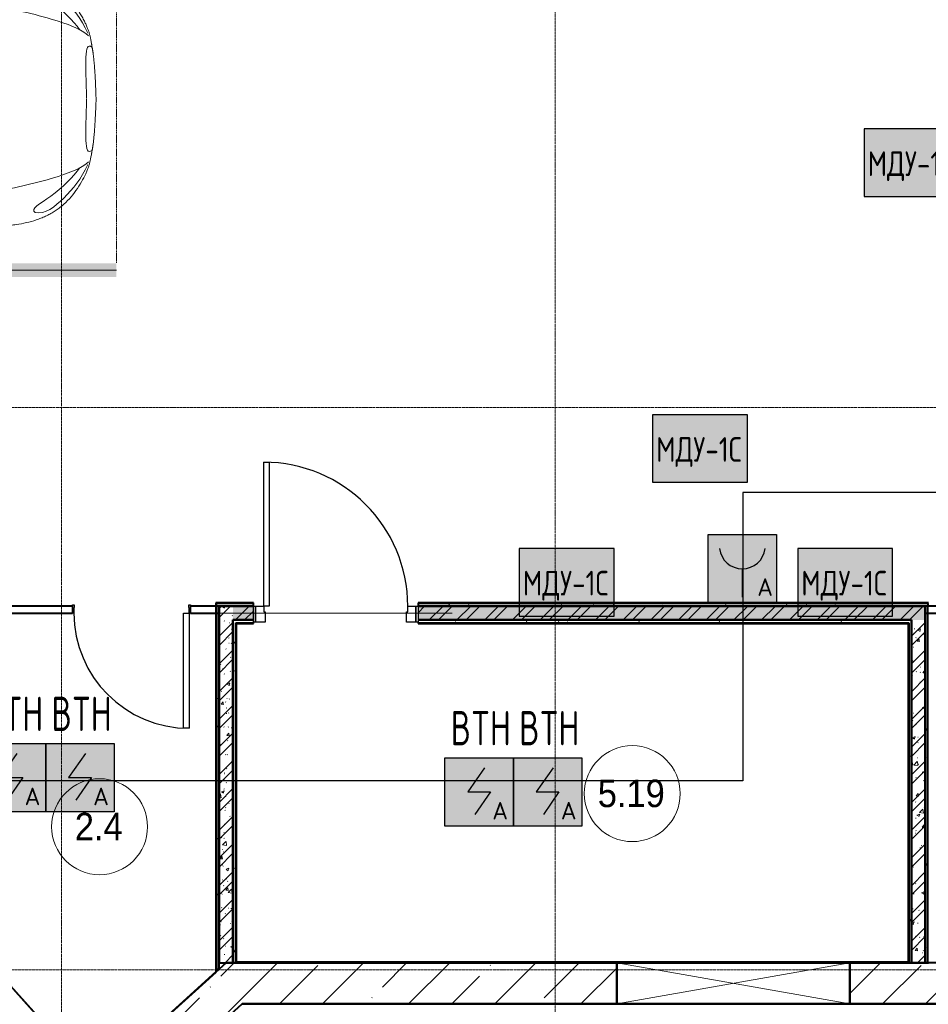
# Model space of a CAD drawing. Header units: millimetres. Extents: x -135639 to 224623, y -383017 to -59102.
# Tile 251 of 256: x 41907 to 48536, y -170874 to -163695. Entities that reach past the tile are written whole.
import ezdxf
from ezdxf.enums import TextEntityAlignment as Align

# ---------------------------------------------------------------- set-up
doc = ezdxf.new("R2010")
doc.units = ezdxf.units.MM
for name, pattern in [('CONTINOUS', [0]), ('Линия сетки', [25, 20, -2.5, 0, -2.5]), ('Невидимые', [5, 3, -2]), ('Штрих_3_3_', [6, 3, -3])]:
    doc.linetypes.add(name, pattern=pattern)
for name, color, linetype, lineweight in [('A-000-M_MASS', 7, 'Continuous', 18), ('A-010-A_ROOM', 7, 'Continuous', 20), ('A-200-M_WALL', 7, 'Continuous', 18), ('A-200-M_WALL_EXT', 7, 'Continuous', 18), ('A-200-M_WALL_INT', 7, 'Continuous', 18), ('A-200-M_WALL_PAT', 7, 'Continuous', 40), ('A-314-M_WINDOW', 7, 'Continuous', 18), ('A-314-M_WINDOW_OPEN', 7, 'Continuous', 18), ('A-325-M_DOOR', 7, 'Continuous', 18), ('A-325-M_DOOR__FRAME', 7, 'Continuous', 30), ('A-325-M_DOOR_PANEL', 7, 'Continuous', 30), ('C-953-M_PARKING', 7, 'Continuous', 18), ('C-953-MH_PARKING', 7, 'Невидимые', 18), ('S-280-M_STRUCT_FRAME', 7, 'Continuous', 18), ('Z-030-M_GRID', 7, 'Continuous', 9), ('Z-060-M_DETAIL', 7, 'Continuous', 18), ('Арматура воздуховодов', 7, 'Continuous', 18), ('ОС', 5, 'Continuous', 25), ('ПС', 7, 'Continuous', 40), ('СС-011-ПОЖ-СИГНАЛИЗАЦИЯ', 1, 'Continuous', 30)]:
    doc.layers.add(name, color=color, linetype=linetype, lineweight=lineweight)
doc.layers.add('ССПС', color=5, linetype='Continuous')
doc.styles.add('1111', font='isocpeur.ttf')
doc.styles.add('Arial_2', font='arial.ttf', dxfattribs={"width": 0.9, "height": 400})
pattern_1 = [(50, (0, 0), (218.62117, -19.1268), [22.86, -251.46]), (355, (0, 0), (-42.2919, 229.2684), [18.288, -201.168]), (100.451, (18.22, -1.6), (176.3311, 210.1396), [19.428, -213.708]), (46.184, (0, 60.96), (325.295, -50.4516), [34.29, -377.19]), (96.636, (27.1, 56.76), (284.883, 296.9127), [29.142, -320.562]), (351.184, (0, 60.96), (284.8858, 296.9107), [27.432, -301.752]), (21, (30.48, 45.72), (181.9375, -122.7183), [22.86, -251.46]), (326, (30.48, 45.72), (74.1622, 221.0262), [18.288, -201.168]), (71.451, (45.64, 35.5), (256.10035, 98.30526), [19.428, -213.708]), (37.5, (0, 0), (3.70639, 101.4659), [3.353, -195.377, 3.353, -200.863, -201.93]), (37.5, (0, 0), (3.70639, 101.4659), [-402.946, 3.353, -198.577]), (7.5, (0, 0), (80.18358, 120.21653), [3.353, -113.081, 3.353, -190.805, -76.962]), (7.5, (0, 0), (80.18358, 120.21653), [-310.591, 3.353, -73.609]), (327.5, (-67.97, 0), (162.70865, -6.87497), [3.353, -72.847, 3.353, -234.391, -315.468]), (327.5, (-67.97, 0), (162.70865, -6.87497), [-313.944, 3.353, -312.115]), (317.5, (-98.45, 0), (177.75468, 30.51183), [3.353, -95.707, 3.353, -154.534, -224.028]), (317.5, (-98.45, 0), (177.75468, 30.51183), [-256.946, 3.353, -220.675])]
pattern_2 = [(45, (0, 0), (-101.02788, 101.02788), []), (45, (67.35, 0), (-101.02788, 101.02788), [])]
pattern_3 = [(0, (0, 0), (406.4, 101.6), [33.528, -271.272, 33.528, -271.272, -1625.6]), (0, (0, 0), (406.4, 101.6), [-609.6, 33.528, -576.072, 33.528, -271.272, -711.2]), (0, (0, 0), (406.4, 101.6), [-1524, 33.528, -169.672, 33.528, -474.472]), (120, (152.4, 50.8), (-291.18818, 301.15272), [33.528, -271.272, 33.528, -271.272, -1625.6]), (120, (152.4, 50.8), (-291.18818, 301.15272), [-609.6, 33.528, -576.072, 33.528, -271.272, -711.2]), (120, (152.4, 50.8), (-291.18818, 301.15272), [-1524, 33.528, -169.672, 33.528, -474.472]), (240, (203.2, 254), (-115.21182, -402.75272), [33.528, -271.272, 33.528, -271.272, -1625.6]), (240, (203.2, 254), (-115.21182, -402.75272), [-609.6, 33.528, -576.072, 33.528, -271.272, -711.2]), (240, (203.2, 254), (-115.21182, -402.75272), [-1524, 33.528, -169.672, 33.528, -474.472])]
pattern_4 = [(45, (0, 0), (-314.309, 314.309), []), (45, (314.3, 0), (-314.309, 314.309), [555.625, -111.125, 3.353, -107.772])]

# ---------------------------------------------------------------- blocks, each defined once
blk = doc.blocks.new('101_Дверь_Однопольная - _ПЧ_800х2000_ПХА_Пр-4230499-B1_-7_650_')
at = {"layer": 'A-325-M_DOOR', "color": 253, "lineweight": 30, "true_color": 0xaaaaaa}
for p, q in [((-431, 25), (-430, 25)), ((-431, -35), (-431, 25)), ((-430, 25), (-430, -35)), ((430, -35), (430, 25)), ((430, 25), (431, 25)), ((431, 25), (431, -35)), ((-430, -35), (-431, -35)), ((431, -35), (430, -35))]:
    blk.add_line(p, q, dxfattribs=at)
at = {"layer": 'A-325-M_DOOR__FRAME', "color": 253, "true_color": 0xaaaaaa}
for p, q in [((-430, 25), (-420, 25)), ((-430, -35), (-430, 25)), ((-420, 25), (-420, -15)), ((420, 25), (430, 25)), ((420, -15), (420, 25)), ((430, 25), (430, -35)), ((-419, -35), (-430, -35)), ((-420, -15), (-419, -15)), ((-419, -15), (-419, -35)), ((419, -15), (420, -15)), ((419, -35), (419, -15)), ((430, -35), (419, -35))]:
    blk.add_line(p, q, dxfattribs=at)
at = {"layer": 'A-325-M_DOOR_PANEL', "color": 253, "true_color": 0xaaaaaa}
for p, q in [((-420, 865), (-380, 865)), ((-420, 25), (-420, 865)), ((-380, 865), (-380, 25)), ((-380, 25), (-420, 25))]:
    blk.add_line(p, q, dxfattribs=at)
blk.add_arc((-420, 25), 840, 0, 90, dxfattribs=at)
blk = doc.blocks.new('A_PAR_Parking - M-2663509-B1_-7_650_')
at = {"layer": 'C-953-M_PARKING', "true_color": 0xf7f9fb}
blk.add_hatch(color=7, dxfattribs=at).paths.add_polyline_path([(-1300, 2650), (-1300, 1350), (-1250, 1350), (-1250, 350), (-1300, 350), (-1300, -2700), (1300, -2700), (1300, 2650), (1200, 2650), (1200, -2600), (-1200, -2600), (-1200, 2650)])
at = {"layer": 'A-000-M_MASS', "color": 253, "true_color": 0xaaaaaa}
for p, q in [((-853.2, 716.7), (-993.1, 639.1)), ((-906.1, 687.4), (-993.1, 639.1)), ((853.2, 716.7), (993.1, 639.1)), ((993.1, 639.1), (906.1, 687.4))]:
    blk.add_line(p, q, dxfattribs=at)
for centre, start, end in [((-1010.2, 677.7), 223.41837, 293.93047), ((1010.2, 677.7), 246.06953, 316.58163)]:
    blk.add_arc(centre, 42.2, start, end, dxfattribs=at)
for points, knots in [([(-907.6, 876.4), (-907.6, 976), (-911.2, 1161), (-920, 1362), (-926.1, 1508.1), (-930.5, 1645.4), (-930.2, 1768.6), (-921.6, 1880.2), (-910.5, 1957.2), (-893.9, 2030.5), (-870.8, 2100), (-840.5, 2165.3), (-808.7, 2215.9), (-778.9, 2254), (-754.4, 2281.2), (-727.4, 2307.2), (-698.1, 2331.9), (-667.3, 2354.9), (-635.8, 2376.1), (-604.5, 2395.2), (-574, 2412.1), (-545.3, 2426.4), (-519.1, 2437.8), (-499.9, 2445), (-485.2, 2449.7), (-474.3, 2452.8), (-463.2, 2455.6), (-451.9, 2458.1), (-440.1, 2460.6), (-427.5, 2463), (-414, 2465.5), (-401.8, 2467.8), (-391.4, 2469.7), (-383.1, 2471.3), (-375.8, 2472.6), (-369.6, 2473.7), (-363, 2474.8), (-356.1, 2475.9), (-348.8, 2477.1), (-342.9, 2477.9), (-336.8, 2478.8), (-330.4, 2479.7), (-323.7, 2480.6), (-316.6, 2481.5), (-309.1, 2482.4), (-301.4, 2483.3), (-293.2, 2484.2), (-284.6, 2485.1), (-275.5, 2486), (-262.9, 2487.1), (-249.4, 2488.3), (-234.8, 2489.5), (-223.4, 2490.4), (-211.5, 2491.2), (-198.9, 2492.1), (-185.8, 2492.9), (-167.6, 2494), (-148.2, 2495.1), (-127.4, 2496.1), (-105.9, 2497.2), (-77.2, 2498.4), (-39.8, 2499.8), (-13, 2500.7), (0.9, 2501.1)], [-1, -1, -1, -1, -0.913265, -0.826531, -0.783163, -0.739796, -0.653061, -0.612245, -0.571429, -0.530612, -0.489796, -0.44898, -0.408163, -0.387755, -0.367347, -0.346939, -0.326531, -0.306122, -0.285714, -0.265306, -0.244898, -0.22449, -0.204082, -0.183673, -0.173469, -0.163265, -0.153061, -0.142857, -0.132653, -0.122449, -0.112245, -0.102041, -0.096939, -0.091837, -0.086735, -0.084184, -0.081633, -0.076531, -0.07398, -0.071429, -0.068878, -0.066327, -0.063776, -0.061224, -0.058673, -0.056122, -0.053571, -0.05102, -0.048469, -0.045918, -0.040816, -0.038265, -0.035714, -0.033163, -0.030612, -0.028061, -0.02551, -0.020408, -0.017857, -0.015306, -0.010204, -0.005102, 0, 0, 0, 0]), ([(-479.6, 2441.4), (-586, 2391.8), (-718.7, 2282.7), (-847.3, 2127.6), (-828.4, 2057)], [0, 0, 0, 0, 0.53668, 1.024735, 1.024735, 1.024735, 1.024735]), ([(-459.4, 2446), (-507.5, 2397.9), (-600.9, 2146.6), (-695.8, 1683.9), (-743.6, 1354.1), (-774.1, 1106.3), (-734.1, 996.4), (-659.8, 552.2), (-618, 522.3), (-447.3, 564.9), (-233.6, 590.3), (-1.9, 601.6)], [0, 0, 0, 0, 0.884172, 2.058368, 3.212407, 3.977765, 4.871213, 5.547774, 6.288901, 6.772879, 7.454401, 7.454401, 7.454401, 7.454401]), ([(0.9, 2501.1), (21.7, 2500.5), (51.4, 2499.4), (87.7, 2498), (113.2, 2496.8), (137.2, 2495.6), (159.8, 2494.4), (180.9, 2493.2), (200.8, 2491.9), (219.4, 2490.6), (236.6, 2489.3), (252.9, 2488), (267.9, 2486.6), (281.9, 2485.3), (295, 2483.9), (307, 2482.6), (319.6, 2481.1), (329.9, 2479.7), (338.4, 2478.5), (344.6, 2477.7), (350.4, 2476.8), (355.9, 2475.9), (361.2, 2475.1), (366.3, 2474.2), (371.2, 2473.4), (377.4, 2472.3), (384.7, 2471), (393, 2469.4), (403.4, 2467.5), (415.6, 2465.2), (433.6, 2461.8), (453.8, 2457.8), (475.9, 2452.6), (497.6, 2446), (520.6, 2437.4), (555.5, 2422.1), (605.5, 2395.9), (669.1, 2355.3), (729.9, 2307.4), (772.8, 2262.9), (802.5, 2224.9), (822.6, 2195.1), (840.7, 2164.2), (856.7, 2132.1), (870.9, 2098.9), (887.5, 2053.3), (903.9, 1993.8), (915.3, 1931.2), (921.9, 1879.2), (925.6, 1839.1), (928.2, 1798), (929.8, 1755.7), (930.5, 1719.5), (930.6, 1689.9), (930.5, 1667.4), (930.3, 1644.6), (929.9, 1621.4), (929.4, 1597.9), (928.5, 1566.1), (927.2, 1525.5), (924.6, 1458.6), (919.2, 1336.4), (911, 1144.9), (907.6, 970.1), (907.6, 876.4)], [-1, -1, -1, -1, -0.992347, -0.98852, -0.984694, -0.980867, -0.977041, -0.973214, -0.969388, -0.965561, -0.961735, -0.957908, -0.954082, -0.950255, -0.946429, -0.942602, -0.938776, -0.933673, -0.931122, -0.928571, -0.92602, -0.923469, -0.920918, -0.918367, -0.915816, -0.913265, -0.908163, -0.903061, -0.897959, -0.887755, -0.877551, -0.857143, -0.836735, -0.816327, -0.795918, -0.77551, -0.734694, -0.693878, -0.653061, -0.612245, -0.591837, -0.571429, -0.55102, -0.530612, -0.510204, -0.489796, -0.44898, -0.408163, -0.387755, -0.367347, -0.346939, -0.326531, -0.306122, -0.295918, -0.285714, -0.27551, -0.265306, -0.255102, -0.244898, -0.22449, -0.204082, -0.163265, -0.081633, 0, 0, 0, 0]), ([(459.4, 2446), (507.5, 2397.9), (600.9, 2146.6), (695.8, 1683.9), (743.6, 1354.1), (774.1, 1106.3), (734.1, 996.4), (659.8, 552.2), (618, 522.3), (447.3, 564.9), (233.6, 590.3), (1.9, 601.6)], [0, 0, 0, 0, 0.884172, 2.058368, 3.212407, 3.977765, 4.871213, 5.547774, 6.288901, 6.772879, 7.454401, 7.454401, 7.454401, 7.454401]), ([(479.6, 2441.4), (586, 2391.8), (718.7, 2282.7), (847.3, 2127.6), (828.4, 2057)], [0, 0, 0, 0, 0.53668, 1.024735, 1.024735, 1.024735, 1.024735]), ([(-828.4, 2057), (-802.6, 2015.7), (-728.3, 2173.2), (-566.1, 2339.3), (-504.9, 2380.6)], [0, 0, 0, 0, 0.497572, 1.022643, 1.022643, 1.022643, 1.022643]), ([(828.4, 2057), (802.6, 2015.7), (728.3, 2173.2), (566.1, 2339.3), (504.9, 2380.6)], [0, 0, 0, 0, 0.497572, 1.022643, 1.022643, 1.022643, 1.022643]), ([(-908.3, 1105.9), (-792, 1130), (-753.2, 859.4), (-662.6, 332.1), (-655.4, -196.5), (-660.5, -684.2), (-662.6, -1068.4), (-763.9, -1442.7), (-816.5, -1156.9), (-841.5, -605.2), (-856.7, -17.5), (-856.5, 453.9), (-853.2, 716.7)], [0, 0, 0, 0, 1.013953, 2.476159, 4.172855, 5.704608, 7.082231, 8.244161, 9.589947, 11.154659, 12.917121, 14.362976, 14.362976, 14.362976, 14.362976]), ([(908.3, 1105.9), (792, 1130), (753.2, 859.4), (662.6, 332.1), (655.4, -196.5), (660.5, -684.2), (662.6, -1068.4), (763.9, -1442.7), (816.5, -1156.9), (841.5, -605.2), (856.7, -17.5), (856.5, 453.9), (853.2, 716.7)], [0, 0, 0, 0, 1.013953, 2.476159, 4.172855, 5.704608, 7.082231, 8.244161, 9.589947, 11.154659, 12.917121, 14.362976, 14.362976, 14.362976, 14.362976]), ([(-1040.9, 648.7), (-1044.3, 651.7), (-1048.7, 656.6), (-1052.9, 663.7), (-1055.3, 669.5), (-1057.1, 675.4), (-1058, 681.7), (-1058.4, 688.2), (-1057.8, 701.7), (-1052.2, 723.5), (-1035.9, 755.8), (-1011.1, 789.9), (-984.6, 818.2), (-961.5, 838.8), (-943.7, 853.1), (-925.6, 865.8), (-913.6, 873), (-907.6, 876.4)], [-1, -1, -1, -1, -0.941667, -0.9125, -0.883333, -0.854167, -0.825, -0.795833, -0.766667, -0.65, -0.533333, -0.4, -0.266667, -0.2, -0.133333, -0.066667, 0, 0, 0, 0]), ([(907.6, 876.4), (912.9, 873.5), (923.4, 867.2), (944.5, 852.7), (970.5, 831.6), (999.5, 802.9), (1025.9, 770.7), (1043.2, 742.4), (1052.9, 719.4), (1057.4, 702.8), (1058.6, 689.7), (1057.9, 679.9), (1056.4, 672.8), (1054.1, 666.1), (1049.7, 657.8), (1044.8, 652.2), (1040.9, 648.7)], [-1, -1, -1, -1, -0.941667, -0.883333, -0.766667, -0.65, -0.533333, -0.4, -0.333333, -0.266667, -0.2, -0.166667, -0.133333, -0.1, -0.066667, 0, 0, 0, 0]), ([(0, -2003.8), (-45, -2003.7), (-131.8, -2001.4), (-251.9, -1990.7), (-361.8, -1973.6), (-461.5, -1950.2), (-550.8, -1921), (-629.5, -1886.4), (-686.2, -1853.3), (-726.1, -1824.5), (-753.4, -1801.8), (-773.8, -1781.9), (-788.8, -1765.5), (-799.4, -1753.1), (-809.5, -1740.4), (-818.9, -1727.5), (-827.7, -1714.4), (-836.1, -1701.2), (-843.9, -1687.9), (-851.2, -1674.4), (-857.9, -1660.8), (-864.3, -1647.2), (-870.2, -1633.6), (-875.7, -1619.8), (-880.7, -1606), (-885.4, -1592.2), (-889.8, -1578.4), (-893.7, -1564.6), (-897.4, -1550.8), (-900.7, -1537.2), (-903.9, -1523.6), (-906.6, -1510.1), (-909.2, -1496.6), (-911.6, -1483.4), (-913.8, -1470.2), (-915.7, -1457.2), (-917.5, -1444.4), (-919.2, -1431.8), (-920.9, -1419.4), (-922.8, -1403.2), (-925.1, -1383.5), (-927.6, -1360.8), (-929.8, -1338.8), (-931.7, -1317.6), (-934, -1290), (-936.3, -1256.7), (-938.2, -1217.6), (-939.4, -1178.6), (-940, -1138.8), (-940, -1097.3), (-939.4, -1038.8), (-937.7, -958.2), (-934.4, -846), (-930.5, -714.1), (-926.5, -558.6), (-922.7, -375.9), (-918.9, -163.4), (-914.9, 81.7), (-911.4, 315.4), (-908.5, 521.3), (-906.9, 630.9), (-906.1, 687.4)], [-1, -1, -1, -1, -0.97619, -0.952381, -0.928571, -0.904762, -0.880952, -0.857143, -0.833333, -0.821429, -0.809524, -0.797619, -0.791667, -0.785714, -0.779762, -0.77381, -0.767857, -0.761905, -0.755952, -0.75, -0.744048, -0.738095, -0.732143, -0.72619, -0.720238, -0.714286, -0.708333, -0.702381, -0.696429, -0.690476, -0.684524, -0.678571, -0.672619, -0.666667, -0.660714, -0.654762, -0.64881, -0.642857, -0.636905, -0.630952, -0.619048, -0.607143, -0.595238, -0.583333, -0.571429, -0.547619, -0.52381, -0.5, -0.47619, -0.452381, -0.428571, -0.380952, -0.333333, -0.285714, -0.238095, -0.190476, -0.142857, -0.095238, -0.047619, -0.02381, 0, 0, 0, 0]), ([(906.1, 687.4), (906.9, 630.9), (908.5, 521.3), (910.7, 366.9), (912.8, 221.9), (915.6, 40.8), (918.9, -163.4), (922.7, -375.9), (926.5, -558.6), (929.8, -688.2), (932.5, -780), (934.3, -843.5), (936, -902.1), (937.5, -956.3), (938.7, -1006.6), (939.6, -1053.4), (940, -1097.3), (940, -1138.8), (939.4, -1178.6), (938.2, -1217.6), (936.3, -1256.7), (934, -1290), (931.7, -1317.6), (929.8, -1338.8), (927.6, -1360.8), (925.1, -1383.5), (922.8, -1403.2), (920.9, -1419.4), (919.2, -1431.8), (917.5, -1444.4), (915.7, -1457.2), (913.8, -1470.2), (911.6, -1483.4), (909.2, -1496.6), (906.6, -1510.1), (903.9, -1523.6), (900.7, -1537.2), (897.4, -1550.8), (893.7, -1564.6), (889.8, -1578.4), (885.4, -1592.2), (880.7, -1606), (875.7, -1619.8), (870.2, -1633.6), (864.3, -1647.2), (857.9, -1660.8), (851.2, -1674.4), (843.9, -1687.9), (836.1, -1701.2), (827.7, -1714.4), (818.9, -1727.5), (809.5, -1740.4), (799.4, -1753.1), (788.8, -1765.5), (773.8, -1781.9), (753.4, -1801.8), (726.1, -1824.5), (686.2, -1853.3), (606.8, -1899.6), (494.8, -1942.4), (361.8, -1973.6), (251.9, -1990.7), (131.8, -2001.4), (45, -2003.7), (0, -2003.8)], [-1, -1, -1, -1, -0.97619, -0.952381, -0.928571, -0.904762, -0.857143, -0.809524, -0.761905, -0.714286, -0.690476, -0.666667, -0.642857, -0.619048, -0.595238, -0.571429, -0.547619, -0.52381, -0.5, -0.47619, -0.452381, -0.428571, -0.416667, -0.404762, -0.392857, -0.380952, -0.369048, -0.363095, -0.357143, -0.35119, -0.345238, -0.339286, -0.333333, -0.327381, -0.321429, -0.315476, -0.309524, -0.303571, -0.297619, -0.291667, -0.285714, -0.279762, -0.27381, -0.267857, -0.261905, -0.255952, -0.25, -0.244048, -0.238095, -0.232143, -0.22619, -0.220238, -0.214286, -0.208333, -0.202381, -0.190476, -0.178571, -0.166667, -0.142857, -0.095238, -0.071429, -0.047619, -0.02381, 0, 0, 0, 0]), ([(-643, -1534.6), (-731.6, -1765.4), (-468.2, -1854.8), (-203.3, -1891), (-1.9, -1901.6)], [0, 0, 0, 0, 0.867049, 1.684227, 1.684227, 1.684227, 1.684227]), ([(-643, -1534.6), (-569.6, -1622.1), (-348.5, -1664.3), (-124, -1672.4), (-1.9, -1676.2)], [0, 0, 0, 0, 0.616728, 1.242165, 1.242165, 1.242165, 1.242165]), ([(643, -1534.6), (731.6, -1765.4), (468.2, -1854.8), (203.3, -1891), (1.9, -1901.6)], [0, 0, 0, 0, 0.867049, 1.684227, 1.684227, 1.684227, 1.684227]), ([(643, -1534.6), (569.6, -1622.1), (348.5, -1664.3), (124, -1672.4), (1.9, -1676.2)], [0, 0, 0, 0, 0.616728, 1.242165, 1.242165, 1.242165, 1.242165])]:
    blk.add_open_spline(points, degree=3, knots=knots, dxfattribs=at)
for points, degree in [([(-376.2, 2469.9), (-425, 2411.7), (-256.6, 2425), (-1.9, 2431.6)], 3), ([(376.2, 2469.9), (425, 2411.7), (256.6, 2425), (1.9, 2431.6)], 3), ([(-1.9, 1329.8), (-478.1, 1299.2), (-761.9, 1135.3)], 2), ([(1.9, 1329.8), (478.1, 1299.2), (761.9, 1135.3)], 2), ([(-599.3, 190.1), (-592, 24.4), (-575.2, -588.2), (-560, -1389.4)], 3), ([(599.3, 190.1), (592, 24.4), (575.2, -588.2), (560, -1389.4)], 3)]:
    blk.add_open_spline(points, degree=degree, dxfattribs=at)
at = {"layer": 'C-953-M_PARKING', "color": 253, "true_color": 0xaaaaaa}
for p, q in [((-1250, -2650), (-1250, 2650)), ((1250, 2650), (1250, -2650)), ((822.6, -2197.9), (822.1, -2200.1)), ((822.1, -2200.1), (822.6, -2197.9)), ((822.1, -2200.1), (822.1, -2433.8)), ((824.5, -2196.4), (822.6, -2197.9)), ((822.6, -2197.9), (824.5, -2196.4)), ((828.2, -2195.4), (824.5, -2196.4)), ((833.8, -2195), (828.2, -2195.4)), ((839.8, -2195.4), (833.8, -2195)), ((843.6, -2196.4), (839.8, -2195.4)), ((845.7, -2197.9), (843.6, -2196.4)), ((843.6, -2196.4), (845.7, -2197.9)), ((846.5, -2200.1), (845.7, -2197.9)), ((845.7, -2197.9), (846.5, -2200.1)), ((938, -2198.7), (846.5, -2425.3)), ((846.5, -2425.3), (846.5, -2200.1)), ((939, -2197.3), (938, -2198.7)), ((938, -2198.7), (939, -2197.3)), ((941, -2196.1), (939, -2197.3)), ((939, -2197.3), (941, -2196.1)), ((944.2, -2195.3), (941, -2196.1)), ((948.9, -2195), (944.2, -2195.3)), ((953.2, -2195.3), (948.9, -2195)), ((956.4, -2196.1), (953.2, -2195.3)), ((958.5, -2197.3), (956.4, -2196.1)), ((956.4, -2196.1), (958.5, -2197.3)), ((959.7, -2198.7), (958.5, -2197.3)), ((958.5, -2197.3), (959.7, -2198.7)), ((1058.6, -2425.3), (959.7, -2198.7)), ((1059.2, -2197.9), (1058.6, -2200.1)), ((1058.6, -2200.1), (1059.2, -2197.9)), ((1058.6, -2200.1), (1058.6, -2425.3)), ((1061.1, -2196.4), (1059.2, -2197.9)), ((1059.2, -2197.9), (1061.1, -2196.4)), ((1064.9, -2195.4), (1061.1, -2196.4)), ((1070.4, -2195), (1064.9, -2195.4)), ((1076.3, -2195.4), (1070.4, -2195)), ((1080, -2196.4), (1076.3, -2195.4)), ((1082.1, -2197.9), (1080, -2196.4)), ((1080, -2196.4), (1082.1, -2197.9)), ((1082.7, -2200.1), (1082.1, -2197.9)), ((1082.1, -2197.9), (1082.7, -2200.1)), ((1082.7, -2433.8), (1082.7, -2200.1)), ((869.4, -2430.3), (950, -2231.9)), ((950, -2231.9), (1037.2, -2429.5)), ((822.1, -2433.8), (825.8, -2443.3)), ((861.1, -2441.8), (865.9, -2436.9)), ((865.9, -2436.9), (869.4, -2430.3)), ((1037.2, -2429.5), (1041.4, -2437.3)), ((1041.4, -2437.3), (1046.1, -2442.4)), ((1079, -2443.3), (1081.6, -2439.5)), ((1081.6, -2439.5), (1082.7, -2433.8)), ((825.8, -2443.3), (833.1, -2445.9)), ((833.1, -2445.9), (846, -2445.9)), ((846, -2445.9), (854.6, -2444.9)), ((854.6, -2444.9), (861.1, -2441.8)), ((1046.1, -2442.4), (1051.3, -2445.1)), ((1051.3, -2445.1), (1057.5, -2445.9)), ((1057.5, -2445.9), (1071.8, -2445.9)), ((1071.8, -2445.9), (1075.5, -2445.3)), ((1075.5, -2445.3), (1079, -2443.3)), ((1250, -2650), (-1250, -2650))]:
    blk.add_line(p, q, dxfattribs=at)
at = {"layer": 'C-953-MH_PARKING', "color": 253, "linetype": 'Штрих_3_3_', "true_color": 0xaaaaaa}
blk.add_line((-1200, 2650), (1200, 2650), dxfattribs=at)
blk = doc.blocks.new('101_Дверь_Однопольная - _ПЧ_Мет_1000х2000_ВРУ_ГРЩ_EIS60_Пр-4451100-B1_-7_650_')
at = {"layer": 'A-325-M_DOOR', "color": 253, "lineweight": 30, "true_color": 0xaaaaaa}
for p, q in [((-600, 50), (-585, 50)), ((-600, -65), (-600, 50)), ((-585, 50), (-585, -65)), ((585, -65), (585, 50)), ((585, 50), (600, 50)), ((600, 50), (600, -65)), ((-585, -65), (-600, -65)), ((600, -65), (585, -65))]:
    blk.add_line(p, q, dxfattribs=at)
at = {"layer": 'A-325-M_DOOR__FRAME', "color": 253, "true_color": 0xaaaaaa}
for p, q in [((-585, 50), (-525, 50)), ((-585, -65), (-585, 50)), ((-525, 50), (-525, 10)), ((-525, 10), (-515, 10)), ((-515, 10), (-515, -65)), ((515, 10), (525, 10)), ((515, -65), (515, 10)), ((525, 50), (585, 50)), ((525, 10), (525, 50)), ((585, 50), (585, -65)), ((-515, -65), (-585, -65)), ((585, -65), (515, -65))]:
    blk.add_line(p, q, dxfattribs=at)
at = {"layer": 'A-325-M_DOOR_PANEL', "color": 253, "true_color": 0xaaaaaa}
for p, q in [((-525, 1100), (-485, 1100)), ((-525, 50), (-525, 1100)), ((-485, 1100), (-485, 50)), ((-485, 50), (-525, 50))]:
    blk.add_line(p, q, dxfattribs=at)
blk.add_arc((-525, 50), 1050, 0, 90, dxfattribs=at)
blk = doc.blocks.new('ПР - _ПЧ_1200_100_Оп250-250_Шаг300_Арм16_Арм10-3252862-B1_-7_650_')
at = {"layer": 'S-280-M_STRUCT_FRAME', "color": 21, "true_color": 0xffaaaa}
for p, q in [((-850, 0), (850, 0)), ((-850, 0), (-600, 0)), ((-515, 0), (515, 0)), ((-515, 0), (515, 0)), ((600, 0), (850, 0))]:
    blk.add_line(p, q, dxfattribs=at)
blk = doc.blocks.new('135_SLK_GD_AR_rvt-1-B1_-7_650_')
at = {"layer": 'A-200-M_WALL_PAT', "lineweight": 9, "true_color": 0xaaaaaa}
h = blk.add_hatch(dxfattribs=at)
h.set_pattern_fill('FP_11', color=253, style=0, pattern_type=2)
h.set_pattern_definition(pattern_3)
h.paths.add_polyline_path([(56650, 24850), (56670, 24850), (56670, 24870), (52950, 24870), (52950, 24850), (56268.9, 24850)])
h.paths.add_polyline_path([(51600, 24850), (51750, 24850), (51750, 24870), (51480, 24870), (51480, 24850), (51500, 24850)])
h = blk.add_hatch(dxfattribs=at)
h.set_pattern_fill('FP_11', color=253, style=0, pattern_type=2)
h.set_pattern_definition(pattern_3)
h.paths.add_polyline_path([(51500, 22203.8), (51500, 24850), (51480, 24850), (51480, 22203.8)])
h = blk.add_hatch(dxfattribs=at)
h.set_pattern_fill('FP_1', color=253, style=0, pattern_type=2)
h.set_pattern_definition(pattern_1)
h.paths.add_polyline_path([(51600, 22250), (51600, 24850), (51500, 24850), (51500, 22250)])
h = blk.add_hatch(dxfattribs=at)
h.set_pattern_fill('FP_2', color=253, style=0, pattern_type=2)
h.set_pattern_definition(pattern_2)
h.paths.add_polyline_path([(51600, 22250), (51600, 24850), (51500, 24850), (51500, 22250)])
h = blk.add_hatch(dxfattribs=at)
h.set_pattern_fill('FP_1', color=253, style=0, pattern_type=2)
h.set_pattern_definition(pattern_1)
h.paths.add_polyline_path([(51750, 24750), (51750, 24850), (51600, 24850), (51600, 24750)])
h.paths.add_polyline_path([(52950, 24750), (56650, 24750), (56650, 24850), (52950, 24850)])
h = blk.add_hatch(dxfattribs=at)
h.set_pattern_fill('FP_2', color=253, style=0, pattern_type=2)
h.set_pattern_definition(pattern_2)
h.paths.add_polyline_path([(51750, 24750), (51750, 24850), (51600, 24850), (51600, 24750)])
h.paths.add_polyline_path([(52950, 24750), (56650, 24750), (56650, 24850), (52950, 24850)])
h = blk.add_hatch(dxfattribs=at)
h.set_pattern_fill('FP_11', color=253, style=0, pattern_type=2)
h.set_pattern_definition(pattern_3)
h.paths.add_polyline_path([(56670, 22250), (56670, 24850), (56650, 24850), (56650, 22250)])
h = blk.add_hatch(dxfattribs=at)
h.set_pattern_fill('FP_11', color=253, style=0, pattern_type=2)
h.set_pattern_definition(pattern_3)
h.paths.add_polyline_path([(51620, 24730), (51750, 24730), (51750, 24750), (51600, 24750), (51600, 24730)])
h.paths.add_polyline_path([(52950, 24730), (56530, 24730), (56530, 24750), (52950, 24750), (52950, 24735)])
h = blk.add_hatch(dxfattribs=at)
h.set_pattern_fill('FP_11', color=253, style=0, pattern_type=2)
h.set_pattern_definition(pattern_3)
h.paths.add_polyline_path([(51600, 22250), (51620, 22250), (51620, 24730), (51600, 24730), (51600, 22255)])
h = blk.add_hatch(dxfattribs=at)
h.set_pattern_fill('FP_11', color=253, style=0, pattern_type=2)
h.set_pattern_definition(pattern_3)
h.paths.add_polyline_path([(56550, 22250), (56550, 24750), (56530, 24750), (56530, 22250)])
h = blk.add_hatch(dxfattribs=at)
h.set_pattern_fill('FP_1', color=253, style=0, pattern_type=2)
h.set_pattern_definition(pattern_1)
h.paths.add_polyline_path([(56650, 22250), (56650, 24750), (56550, 24750), (56550, 22250)])
h = blk.add_hatch(dxfattribs=at)
h.set_pattern_fill('FP_2', color=253, style=0, pattern_type=2)
h.set_pattern_definition(pattern_2)
h.paths.add_polyline_path([(56650, 22250), (56650, 24750), (56550, 24750), (56550, 22250)])
at = {"layer": 'A-200-M_WALL', "color": 253, "lineweight": 40, "true_color": 0xaaaaaa}
for p, q in [((51750, 24870), (51480, 24870)), ((51480, 24850), (51480, 24870)), ((51480, 24850), (51480, 22203.8)), ((51500, 24800), (51500, 24850)), ((51500, 24850), (51500, 24800)), ((51750, 24850), (51600, 24850)), ((51600, 24850), (51750, 24850)), ((56670, 24870), (52950, 24870)), ((56650, 24850), (52950, 24850)), ((52950, 24850), (56650, 24850)), ((56650, 24850), (56650, 24800)), ((56650, 24800), (56650, 24850)), ((56670, 24870), (56670, 24850)), ((56670, 22250), (56670, 24850)), ((51600, 24750), (51750, 24750)), ((51750, 24750), (51600, 24750)), ((51600, 24730), (51600, 24725)), ((51600, 22255), (51600, 24725)), ((51600, 24725), (51600, 22255)), ((51620, 24730), (51750, 24730)), ((51620, 24725), (51620, 24730)), ((51620, 22255), (51620, 24725)), ((52950, 24750), (56525, 24750)), ((56525, 24750), (52950, 24750)), ((52950, 24730), (56525, 24730)), ((56530, 24750), (56525, 24750)), ((56525, 24730), (56530, 24730)), ((56530, 24730), (56530, 22255)), ((56550, 24750), (56550, 22255)), ((56550, 22255), (56550, 24750)), ((51600, 22255), (51600, 22250)), ((51620, 22250), (51620, 22255)), ((56530, 22255), (56530, 22250)), ((56550, 22250), (56550, 22255))]:
    blk.add_line(p, q, dxfattribs=at)
at = {"layer": 'A-200-M_WALL_INT', "color": 253, "lineweight": 40, "true_color": 0xaaaaaa}
for p, q in [((50429, 24850), (49974.6, 24850)), ((51500, 24850), (51291, 24850)), ((51750, 24875), (51475, 24875)), ((51475, 24875), (51475, 24870)), ((51475, 24870), (51475, 24850)), ((51475, 24850), (51475, 22203.8)), ((51600, 24850), (51500, 24850)), ((51500, 24850), (51600, 24850)), ((51500, 22203.8), (51500, 24850)), ((51750, 24850), (51750, 24875)), ((56675, 24875), (52950, 24875)), ((52950, 24875), (52950, 24850)), ((56749, 24850), (56650, 24850)), ((56650, 24850), (56650, 22250)), ((49919.2, 24800), (50429, 24800)), ((51291, 24800), (51500, 24800)), ((51500, 24800), (51500, 22250)), ((56650, 24800), (56749, 24800)), ((56650, 24750), (56650, 24800)), ((50599.2, 21392.6), (47553.5, 24763.3)), ((51600, 24725), (51600, 24750)), ((51600, 24750), (51600, 24730)), ((51625, 24725), (51750, 24725)), ((51625, 22255), (51625, 24725)), ((51750, 24725), (51750, 24735)), ((52950, 24735), (52950, 24725)), ((52950, 24725), (56525, 24725)), ((56525, 24750), (56550, 24750)), ((56525, 24725), (56525, 22255)), ((56550, 24750), (56530, 24750)), ((56650, 22250), (56650, 24750)), ((51475, 22203.8), (51500, 22203.8)), ((51477, 22203.8), (51475, 22203.8)), ((51475, 22203.8), (51475, 22183.9)), ((51477, 22185.7), (51477, 22203.8)), ((51477, 22183), (51477, 22185.7)), ((51500, 22250), (51600, 22250)), ((51600, 22250), (51600, 22255)), ((51600, 22250), (51620, 22250)), ((51620, 22250), (54400, 22250)), ((56525, 22255), (51625, 22255)), ((56100, 22250), (56530, 22250)), ((56530, 22250), (56550, 22250)), ((56550, 22255), (56550, 22250)), ((56550, 22250), (56650, 22250)), ((56650, 22250), (56675, 22250)), ((50599.1, 21389.8), (51477, 22183)), ((51475, 22183.9), (50599.2, 21392.6)), ((51666.6, 21950), (51661, 21945)), ((54400, 21950), (51666.6, 21950)), ((56528.4, 21950), (56100, 21950)), ((56651.6, 21950), (56528.4, 21950)), ((57725, 21950), (56651.6, 21950))]:
    blk.add_line(p, q, dxfattribs=at)
at = {"layer": 'A-325-M_DOOR', "color": 253, "lineweight": 18, "true_color": 0xaaaaaa}
blk.add_blockref('101_Дверь_Однопольная - _ПЧ_Мет_1000х2000_ВРУ_ГРЩ_EIS60_Пр-4451100-B1_-7_650_', (52350, 24800), dxfattribs=at)
at = {"layer": 'A-325-M_DOOR', "color": 253, "lineweight": 18, "true_color": 0xaaaaaa, "rotation": 180}
blk.add_blockref('101_Дверь_Однопольная - _ПЧ_800х2000_ПХА_Пр-4230499-B1_-7_650_', (50860, 24825), dxfattribs=at)
at = {"layer": 'C-953-M_PARKING', "color": 253, "lineweight": 18, "true_color": 0xaaaaaa, "rotation": 269.9999999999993}
blk.add_blockref('A_PAR_Parking - M-2663509-B1_-7_650_', (48100, 28550), dxfattribs=at)
at = {"layer": 'S-280-M_STRUCT_FRAME', "color": 253, "lineweight": 18, "true_color": 0xaaaaaa}
blk.add_blockref('ПР - _ПЧ_1200_100_Оп250-250_Шаг300_Арм16_Арм10-3252862-B1_-7_650_', (52350, 24800), dxfattribs=at)
blk = doc.blocks.new('231_Отверстие прямоуг _Окно_Стена_-Без выреза - Отв_КР для раскоса-1914492-B1_-7_650_')
at = {"layer": 'A-314-M_WINDOW_OPEN', "color": 253, "true_color": 0xaaaaaa}
for p, q in [((-175, 151), (425, 151)), ((425, 151), (-175, 151)), ((425, -151), (-175, -151)), ((-175, -151), (425, -151))]:
    blk.add_line(p, q, dxfattribs=at)
at = {"layer": 'A-314-M_WINDOW_OPEN', "color": 253, "lineweight": 9, "true_color": 0xaaaaaa}
for p, q in [((387.5, 151), (-175, 151)), ((425, 151), (387.5, 151)), ((-175, -151), (-137.5, -151)), ((-137.5, -151), (425, -151))]:
    blk.add_line(p, q, dxfattribs=at)
at = {"layer": 'Z-060-M_DETAIL', "color": 253, "true_color": 0xaaaaaa}
for p, q in [((-175, 150), (-175, -150)), ((425, 150), (-175, 150)), ((425, 150), (-175, -150)), ((-175, 150), (425, -150)), ((425, 150), (425, -150)), ((-175, -150), (425, -150))]:
    blk.add_line(p, q, dxfattribs=at)
blk = doc.blocks.new('231_Отверстие прямоуг _Окно_Стена_ - Отверстие-2057844-B1_-7_650_')
at = {"layer": 'A-314-M_WINDOW', "color": 253, "lineweight": 50, "true_color": 0xaaaaaa}
for p, q in [((-725, -150), (-725, 150)), ((-725, 150), (975, 150)), ((975, 150), (975, -150)), ((975, -150), (-725, -150))]:
    blk.add_line(p, q, dxfattribs=at)
at = {"layer": 'Z-060-M_DETAIL', "color": 253, "true_color": 0xaaaaaa}
for p, q in [((-725, 150), (-725, -150)), ((975, 150), (-725, 150)), ((975, 150), (-725, -150)), ((-725, 150), (975, -150)), ((975, 150), (975, -150)), ((-725, -150), (975, -150))]:
    blk.add_line(p, q, dxfattribs=at)
blk = doc.blocks.new('135_SLK_GD_KR_rvt-1-B1_-7_650_')
at = {"layer": 'A-200-M_WALL_PAT', "lineweight": 9, "true_color": 0xaaaaaa}
h = blk.add_hatch(dxfattribs=at)
h.set_pattern_fill('FP_20', color=253, style=0, pattern_type=2)
h.set_pattern_definition(pattern_4)
h.paths.add_polyline_path([(50800.2, 21167.2), (51998.6, 22250), (51551.1, 22250), (50599.1, 21389.8)])
h = blk.add_hatch(dxfattribs=at)
h.set_pattern_fill('FP_20', color=253, style=0, pattern_type=2)
h.set_pattern_definition(pattern_4)
h.paths.add_polyline_path([(57210.4, 21950), (57700, 21950), (57700, 22250), (56100, 22250), (56100, 21950), (56268.9, 21950)])
h.paths.add_polyline_path([(54400, 21950), (54400, 22250), (51998.6, 22250), (51666.6, 21950), (52502.9, 21950)])
at = {"layer": 'A-200-M_WALL_EXT', "color": 253, "lineweight": 40, "true_color": 0xaaaaaa}
for p, q in [((51551.1, 22250), (50599.1, 21389.8)), ((51998.6, 22250), (51551.1, 22250)), ((54400, 22250), (51998.6, 22250)), ((57700, 22250), (56100, 22250)), ((50800.2, 21167.2), (51666.6, 21950)), ((51666.6, 21950), (54400, 21950)), ((56100, 21950), (57700, 21950))]:
    blk.add_line(p, q, dxfattribs=at)
at = {"layer": 'A-314-M_WINDOW', "color": 253, "lineweight": 18, "true_color": 0xaaaaaa}
blk.add_blockref('231_Отверстие прямоуг _Окно_Стена_ - Отверстие-2057844-B1_-7_650_', (55125, 22100), dxfattribs=at)
at = {"layer": 'A-314-M_WINDOW', "color": 253, "lineweight": 18, "true_color": 0xaaaaaa, "rotation": 312.1000000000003}
blk.add_blockref('231_Отверстие прямоуг _Окно_Стена_-Без выреза - Отв_КР для раскоса-1914492-B1_-7_650_', (49895.8, 21944.3), dxfattribs=at)
blk = doc.blocks.new('050_Марка_Помещение - Номер-620969-B1_-7_650_')
at = {"layer": 'A-010-A_ROOM', "color": 253, "true_color": 0xaaaaaa}
blk.add_circle((0, 0), 3.5, dxfattribs=at)
blk = doc.blocks.new('-1 эт')
at = {"layer": 'Z-030-M_GRID', "color": 253, "linetype": 'Линия сетки', "true_color": 0xaaaaaa}
for p, q in [((50350, -19698), (50350, 89253)), ((53950, -19697.8), (53950, 89253.2)), ((155949.8, 26300), (-3679.9, 26300)), ((155950.1, 22200), (-3679.7, 22200))]:
    blk.add_line(p, q, dxfattribs=at)
at = {"lineweight": 5}
for name in ['135_SLK_GD_KR_rvt-1-B1_-7_650_', '135_SLK_GD_AR_rvt-1-B1_-7_650_']:
    blk.add_blockref(name, (0, 0), dxfattribs=at)
at = {"layer": 'A-010-A_ROOM', "color": 253, "true_color": 0xaaaaaa, "xscale": 99.99999999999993, "yscale": 99.99999999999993, "zscale": 99.99999999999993}
for p in [(54512.7, 23483.6), (50626.8, 23242.3)]:
    blk.add_blockref('050_Марка_Помещение - Номер-620969-B1_-7_650_', p, dxfattribs=at)
at = {"layer": 'A-010-A_ROOM', "color": 253, "lineweight": 9, "true_color": 0xaaaaaa, "char_height": 200, "attachment_point": 1, "style": 'Arial_2'}
for s, insert, width in [('5.19', (54260.9, 23585.4), 606.076), ('2.4', (50446.1, 23344), 432.911)]:
    blk.add_mtext(s, dxfattribs=dict(at, insert=insert, width=width))
blk = doc.blocks.new('*U4706')
at = {"lineweight": 35, "true_color": 0xffffff}
h = blk.add_hatch(color=7, dxfattribs=at)
h.dxf.hatch_style = 1
h.paths.add_polyline_path([(0, 499.6), (0, 0), (499.6, 0), (499.6, 499.6)])
at = {"color": 1, "linetype": 'ByBlock', "lineweight": -2}
for p, q in [((289.5, 426.3), (166.9, 249.8)), ((166.9, 249.8), (332.7, 249.8)), ((332.7, 249.8), (219.3, 86.3))]:
    blk.add_line(p, q, dxfattribs=at)
at = {"color": 1, "linetype": 'ByBlock', "lineweight": -2, "ltscale": 0.1}
blk.add_lwpolyline([(0, 499.6), (499.6, 499.6), (499.6, 0), (0, 0)], close=True, dxfattribs=at)
at = {"color": 1, "linetype": 'ByBlock', "lineweight": -2, "ltscale": 1000, "style": '1111'}
blk.add_text('A', height=128.1, dxfattribs=at).set_placement((403.4, 49.2), align=Align.CENTER)
at = {"color": 0, "linetype": 'ByBlock', "lineweight": -2, "style": '1111'}
blk.add_attdef('INDEX', (-63.3, -234.7), '', height=125, dxfattribs=at)
at = {"color": 0, "linetype": 'ByBlock', "lineweight": -2, "style": '1111', "flags": 1}
for tag, p in [('NAME_DEVICE', (-64.1, -421.2)), ('NUM_POM', (-81.6, -847))]:
    blk.add_attdef(tag, p, '', height=125, dxfattribs=at)
at = {"color": 0, "linetype": 'ByBlock', "lineweight": -2, "style": '1111', "width": 0.7}
blk.add_attdef('NUM_DEVICE', (-64.1, -629.5), '', height=125, dxfattribs=at)
blk = doc.blocks.new('*U4717')
at = {"linetype": 'Continuous', "lineweight": -2, "true_color": 0xffffff}
h = blk.add_hatch(color=7, dxfattribs=at)
h.dxf.hatch_style = 1
h.paths.add_polyline_path([(499.6, 499.6), (0, 499.6), (0, 0), (499.6, 0)])
at = {"color": 1, "linetype": 'Continuous', "lineweight": -2}
blk.add_line((249.8, 249.8), (249.8, 43), dxfattribs=at)
blk.add_lwpolyline([(0, 499.6), (499.6, 499.6), (499.6, 0), (0, 0)], close=True, dxfattribs=at)
blk.add_arc((249.7, 417.1), 167.3, 186.44952, 353.58526, dxfattribs=at)
at = {"color": 1, "linetype": 'ByBlock', "lineweight": -2, "ltscale": 1000, "style": '1111'}
blk.add_text('A', height=128.1, dxfattribs=at).set_placement((416, 52.7), align=Align.CENTER)
at = {"color": 0, "linetype": 'Continuous', "lineweight": -2, "style": '1111'}
for tag, p in [('INDEX', (-63.3, -234.7)), ('NUM_DEVICE', (-64.1, -629.5))]:
    blk.add_attdef(tag, p, '', height=125, dxfattribs=at)
at = {"color": 0, "linetype": 'Continuous', "lineweight": -2, "style": '1111', "flags": 1}
for tag, p in [('NAME_DEVICE', (-64.1, -421.2)), ('NUM_POM', (-81.6, -847))]:
    blk.add_attdef(tag, p, '', height=125, dxfattribs=at)
blk = doc.blocks.new('ger')
at = {"lineweight": 40, "ltscale": 2, "true_color": 0xffffff}
h = blk.add_hatch(color=7, dxfattribs=at)
h.dxf.hatch_style = 1
h.paths.add_polyline_path([(491036.1, -67335.5), (491036.1, -66842.7), (490344.7, -66842.7), (490344.7, -67335.5)])
at = {"layer": 'ОС', "color": 1, "lineweight": 30}
blk.add_lwpolyline([(491036.1, -66842.7), (490344.7, -66842.7), (490344.7, -67335.5), (491036.1, -67335.5)], close=True, dxfattribs=at)
at = {"layer": 'ССПС', "color": 1, "lineweight": -2, "ltscale": 1000, "style": '1111', "width": 0.8}
blk.add_text('МДУ-1С', height=180, dxfattribs=at).set_placement((490370.6, -67185.8))

msp = doc.modelspace()

# ---------------------------------------------------------------- linework, layer by layer
at = {"layer": 'СС-011-ПОЖ-СИГНАЛИЗАЦИЯ', "lineweight": 30}
msp.add_lwpolyline([(56013.6, -158929.1), (56013.6, -167220.2), (53508.9, -167222.9), (53508.9, -166521.5), (50237.7, -166521.5), (50237.7, -167143.2), (47181.4, -167143.2), (47181.4, -169244.9), (41709.3, -169244.9), (41709.3, -166521.5), (38371.8, -166521.5), (34315.9, -161884.5)], dxfattribs=at)

# ---------------------------------------------------------------- block references
msp.add_blockref('-1 эт', (-8136.8, -192821.5))
at = {"color": 7, "linetype": 'CONTINOUS', "lineweight": 30, "ltscale": 100}
msp.add_blockref('*U4717', (46929.1, -167948.7), dxfattribs=at)
at = {"layer": 'Арматура воздуховодов', "lineweight": 30}
for p in [(-442277.2, -97648.9), (-443820.7, -99732.4), (-444792.7, -100707.4), (-442761.7, -100707.4)]:
    msp.add_blockref('ger', p, dxfattribs=at)
at = {"layer": 'ПС', "color": 7, "linetype": 'CONTINOUS', "lineweight": 30, "ltscale": 100}
ref = msp.add_blockref('*U4706', (41596.8, -169471.4), dxfattribs=dict(at, xscale=1.000736, yscale=1.000736, zscale=1.000736))
ref.add_attrib('NUM_DEVICE', 'BTH', dxfattribs={"layer": '0', "color": 0, "linetype": 'ByBlock', "lineweight": -2, "ltscale": 100, "height": 250.18, "style": '1111', "width": 0.7}).set_placement((41858.5, -168880.9), align=Align.CENTER)
ref = msp.add_blockref('*U4706', (42096.8, -169471.4), dxfattribs=dict(at, xscale=1.000736, yscale=1.000736, zscale=1.000736))
ref.add_attrib('NUM_DEVICE', 'BTH', dxfattribs={"layer": '0', "color": 0, "linetype": 'ByBlock', "lineweight": -2, "ltscale": 100, "height": 250.18, "style": '1111', "width": 0.7}).set_placement((42358.5, -168880.9), align=Align.CENTER)
ref = msp.add_blockref('*U4706', (45008.4, -169575.7), dxfattribs=dict(at, xscale=1.000736, yscale=1.000736, zscale=1.000736))
ref.add_attrib('NUM_DEVICE', 'BTH', dxfattribs={"layer": '0', "color": 0, "linetype": 'ByBlock', "lineweight": -2, "ltscale": 100, "height": 250.18, "style": '1111', "width": 0.7}).set_placement((45270.2, -168985.2), align=Align.CENTER)
ref = msp.add_blockref('*U4706', (45508.4, -169575.7), dxfattribs=dict(at, xscale=1.000736, yscale=1.000736, zscale=1.000736))
ref.add_attrib('NUM_DEVICE', 'BTH', dxfattribs={"layer": '0', "color": 0, "linetype": 'ByBlock', "lineweight": -2, "ltscale": 100, "height": 250.18, "style": '1111', "width": 0.7}).set_placement((45770.1, -168985.2), align=Align.CENTER)

doc.saveas('drawing.dxf')
